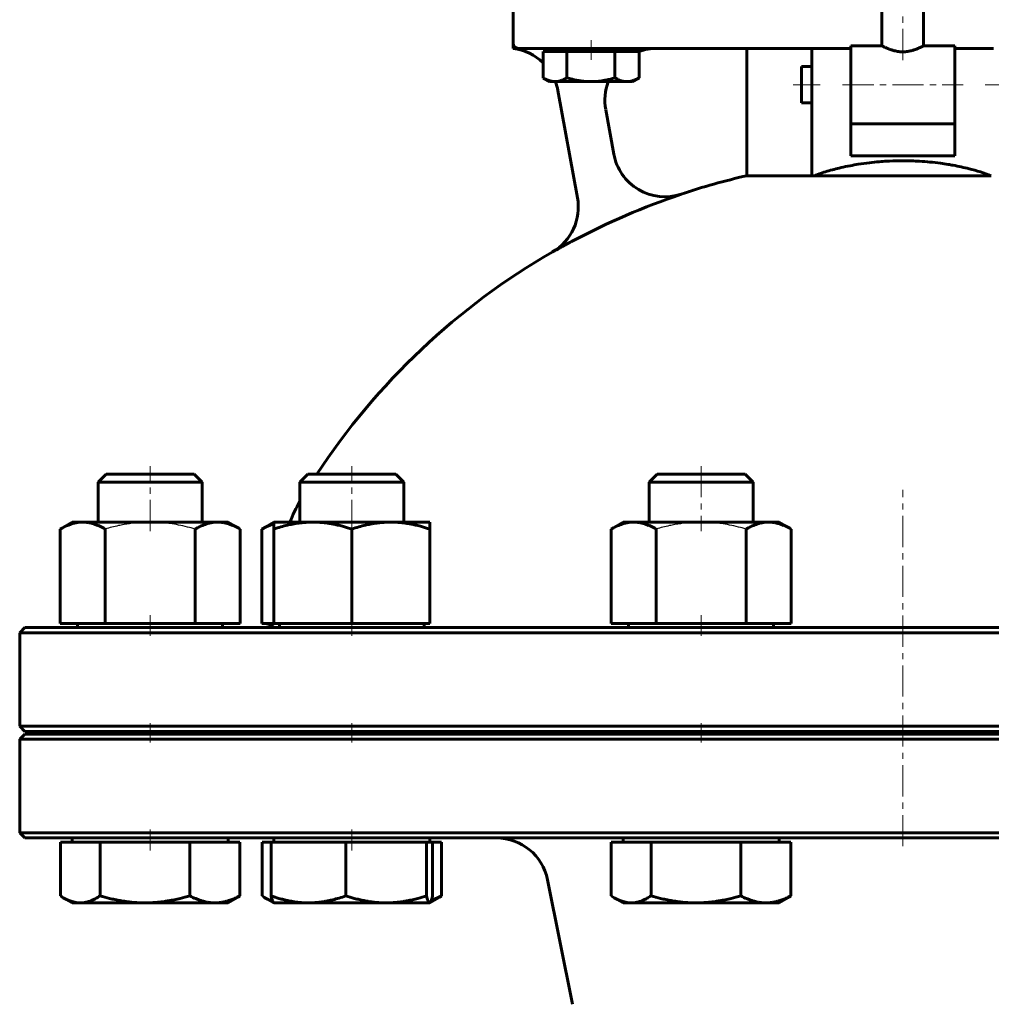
# Model space of a CAD drawing. Header units: millimetres. Extents: x -227 to 227, y -585 to 587.
# Tile 3 of 5: x -213 to 21, y -113 to 124. Entities that reach past the tile are written whole.
import ezdxf

# ---------------------------------------------------------------- set-up
doc = ezdxf.new("R2010")
doc.units = ezdxf.units.MM
for name, pattern in [('K5LT-1', [0]), ('K5LT_AXLED', [12, 7.5, -1.5, 1.5, -1.5]), ('K5LT_BASIC', [0])]:
    doc.linetypes.add(name, pattern=pattern)
doc.layers.add('Системный слой (1)', color=7, linetype='Continuous', true_color=0x6c6c6c)

# ---------------------------------------------------------------- blocks, each defined once
blk = doc.blocks.new('U0')
at = {"layer": 'Системный слой (1)', "color": 143, "linetype": 'K5LT_BASIC', "lineweight": 60, "true_color": 0x33acca}
for p, q in [((0, -22.125), (-211.25, -22.125)), ((211.25, -22.125), (0, -22.125))]:
    blk.add_line(p, q, dxfattribs=at)
blk = doc.blocks.new('U4')
at = {"layer": 'Системный слой (1)', "color": 143, "linetype": 'K5LT_BASIC', "lineweight": 60, "true_color": 0x33acca}
for p, q in [((0, -47.75), (-211.25, -47.75)), ((211.25, -47.75), (0, -47.75))]:
    blk.add_line(p, q, dxfattribs=at)
blk = doc.blocks.new('U14')
at = {"layer": 'Системный слой (1)', "color": 143, "linetype": 'K5LT_BASIC', "lineweight": 60, "true_color": 0x33acca}
for p, q in [((-24.375, 108.5), (-24.375, 112.875)), ((-24.375, 104.125), (-24.375, 108.5))]:
    blk.add_line(p, q, dxfattribs=at)
blk = doc.blocks.new('U17')
at = {"layer": 'Системный слой (1)', "color": 143, "linetype": 'K5LT_BASIC', "lineweight": 60, "true_color": 0x33acca}
for start, end in [(102.8395, 108.4097), (71.5903, 77.1605), (119.982, 146.6923), (33.3077, 60.018)]:
    blk.add_arc((0, -77.92), 168.75, start, end, dxfattribs=at)
blk = doc.blocks.new('U18')
at = {"layer": 'Системный слой (1)', "color": 143, "linetype": 'K5LT_BASIC', "lineweight": 60, "true_color": 0x33acca}
for p, q in [((-211.25, -72.75), (0, -72.75)), ((0, -72.75), (211.25, -72.75))]:
    blk.add_line(p, q, dxfattribs=at)
blk = doc.blocks.new('U19')
at = {"layer": 'Системный слой (1)', "color": 143, "linetype": 'K5LT_BASIC', "lineweight": 60, "true_color": 0x33acca}
for p, q in [((-5, 117.88), (-12.5, 117.88)), ((12.5, 117.88), (5, 117.88))]:
    blk.add_line(p, q, dxfattribs=at)
blk = doc.blocks.new('U21')
at = {"layer": 'Системный слой (1)', "color": 143, "linetype": 'K5LT_BASIC', "lineweight": 60, "true_color": 0x33acca}
for start, end in [(45.6545, 82.9505), (10.3559, 20.636)]:
    blk.add_arc((-95.28, 104.84), 12.5, start, end, dxfattribs=at)
blk = doc.blocks.new('U23')
at = {"layer": 'Системный слой (1)', "color": 143, "linetype": 'K5LT_BASIC', "lineweight": 60, "true_color": 0x33acca}
for p, q in [((-211.25, -47.125), (0, -47.125)), ((0, -47.125), (211.25, -47.125))]:
    blk.add_line(p, q, dxfattribs=at)
blk = doc.blocks.new('U24')
at = {"layer": 'Системный слой (1)', "color": 143, "linetype": 'K5LT_BASIC', "lineweight": 60, "true_color": 0x33acca}
for start, end in [(90, 109.9501), (158.9004, 190.3559)]:
    blk.add_arc((-59.19, 104.75), 12.5, start, end, dxfattribs=at)
blk = doc.blocks.new('U29')
at = {"layer": 'Системный слой (1)', "color": 143, "linetype": 'K5LT_BASIC', "lineweight": 60, "true_color": 0x33acca}
for p, q in [((-86.55, 110.14), (-86.51, 110.12)), ((-86.51, 110.12), (-85.81, 109.76)), ((-85.81, 109.76), (-84.87, 109.41)), ((-84.87, 109.41), (-83.97, 109.26)), ((-83.97, 109.26), (-83.69, 109.25))]:
    blk.add_line(p, q, dxfattribs=at)
blk = doc.blocks.new('U38')
at = {"layer": 'Системный слой (1)', "color": 143, "linetype": 'K5LT_BASIC', "lineweight": 60, "true_color": 0x33acca}
for p, q in [((-113.45, -87.76), (-112.66, -87.47)), ((-112.66, -87.47), (-111.83, -87.12)), ((-111.83, -87.12), (-110.98, -86.7))]:
    blk.add_line(p, q, dxfattribs=at)
blk = doc.blocks.new('U40')
at = {"layer": 'Системный слой (1)', "color": 143, "linetype": 'K5LT_BASIC', "lineweight": 60, "true_color": 0x33acca}
for p, q in [((-113.48, -87.85), (-113.27, -87.16)), ((-113.27, -87.16), (-113.15, -86.7)), ((-113.87, -88.38), (-113.85, -88.37)), ((-113.85, -88.37), (-113.82, -88.36)), ((-113.82, -88.36), (-113.79, -88.35)), ((-113.79, -88.35), (-113.69, -88.26)), ((-113.69, -88.26), (-113.48, -87.85))]:
    blk.add_line(p, q, dxfattribs=at)
blk = doc.blocks.new('U43')
at = {"layer": 'Системный слой (1)', "color": 143, "linetype": 'K5LT_BASIC', "lineweight": 60, "true_color": 0x33acca}
for p, q in [((-154.19, -86.7), (-153.95, -86.85)), ((-153.95, -86.85), (-153.71, -87)), ((-153.71, -87), (-153.48, -87.14)), ((-153.48, -87.14), (-152.84, -87.48)), ((-152.84, -87.48), (-152.23, -87.76)), ((-152.23, -87.76), (-151.62, -87.99))]:
    blk.add_line(p, q, dxfattribs=at)
blk = doc.blocks.new('U44')
at = {"layer": 'Системный слой (1)', "color": 143, "linetype": 'K5LT_BASIC', "lineweight": 60, "true_color": 0x33acca}
for p, q in [((-202.71, -86.7), (-202.47, -86.85)), ((-202.47, -86.85), (-202.24, -87)), ((-202.24, -87), (-202.01, -87.14)), ((-202.01, -87.14), (-201.26, -87.54)), ((-201.26, -87.54), (-199.89, -88.08)), ((-199.89, -88.08), (-198.57, -88.34)), ((-198.57, -88.34), (-197.94, -88.38))]:
    blk.add_line(p, q, dxfattribs=at)
blk = doc.blocks.new('U47')
at = {"layer": 'Системный слой (1)', "color": 143, "linetype": 'K5LT_BASIC', "lineweight": 60, "true_color": 0x33acca}
for p, q in [((-70.13, -86.7), (-69.89, -86.85)), ((-69.89, -86.85), (-69.66, -87)), ((-69.66, -87), (-69.42, -87.14)), ((-69.42, -87.14), (-68.67, -87.54)), ((-68.67, -87.54), (-67.31, -88.08)), ((-67.31, -88.08), (-65.98, -88.34)), ((-65.98, -88.34), (-65.35, -88.38))]:
    blk.add_line(p, q, dxfattribs=at)
blk = doc.blocks.new('U49')
at = {"layer": 'Системный слой (1)', "color": 143, "linetype": 'K5LT_BASIC', "lineweight": 60, "true_color": 0x33acca}
for p, q in [((-152.26, 2.55), (-153.22, 2.11)), ((-151.33, 2.87), (-152.26, 2.55)), ((-153.22, 2.11), (-154.23, 1.58))]:
    blk.add_line(p, q, dxfattribs=at)

msp = doc.modelspace()

# ---------------------------------------------------------------- linework, layer by layer
at = {"layer": 'Системный слой (1)', "color": 30, "linetype": 'K5LT_AXLED', "lineweight": 18, "true_color": 0xff8000}
for p, q in [((0, 114.43), (0, 510.27)), ((-75, 114.5), (-75, 119.25)), ((-26.38, 108.5), (-19.87, 108.5)), ((-14.5, 108.5), (14.5, 108.5)), ((19.87, 108.5), (26.38, 108.5)), ((-181.11, 1.07), (-181.11, 16.75)), ((-132.58, 1.07), (-132.58, 16.75)), ((-48.53, 16.75), (-48.53, 1.07)), ((0, -74.75), (0, 11)), ((-181.11, -24.13), (-181.11, -19.13)), ((-132.58, -24.13), (-132.58, -19.13)), ((-48.53, -19.13), (-48.53, -24.13)), ((-181.11, -49.75), (-181.11, -45.12)), ((-132.58, -49.75), (-132.58, -45.12)), ((-48.53, -45.12), (-48.53, -49.75)), ((-181.11, -75.75), (-181.11, -70.75)), ((-132.58, -75.75), (-132.58, -70.75))]:
    msp.add_line(p, q, dxfattribs=at)
at = {"layer": 'Системный слой (1)', "color": 143, "linetype": 'K5LT_BASIC', "lineweight": 60, "true_color": 0x33acca}
for p, q in [((-5, 117.87), (-5, 148.5)), ((5, 117.87), (5, 148.5)), ((-93.75, 129.75), (-93.75, 118.5)), ((-93.75, 118.5), (-93.75, 117.25)), ((-92.5, 117.25), (-81.25, 117.25)), ((-86.55, 116.5), (-83.69, 116.5)), ((-86.55, 116.5), (-86.55, 110.14)), ((-85, 116.5), (-85, 117.25)), ((-83.69, 116.5), (-80.83, 116.5)), ((-81.25, 117.25), (-44.94, 117.25)), ((-80.83, 116.5), (-75.06, 116.5)), ((-80.83, 116.5), (-80.83, 110.14)), ((-75.06, 116.5), (-69.29, 116.5)), ((-69.29, 116.5), (-66.37, 116.5)), ((-69.29, 116.5), (-69.29, 110.14)), ((-66.37, 116.5), (-63.45, 116.5)), ((-65, 116.5), (-65, 117.25)), ((-63.45, 116.5), (-63.45, 110.14)), ((-44.94, 117.25), (-31.25, 117.25)), ((-37.5, 86.61), (-37.5, 117.25)), ((-31.25, 117.25), (-21.88, 117.25)), ((-21.88, 100.8), (-21.88, 117.25)), ((-21.88, 117.25), (-12.5, 117.25)), ((-12.5, 117.87), (-12.5, 99.2)), ((12.5, 99.2), (12.5, 117.87)), ((12.5, 117.25), (21.87, 117.25)), ((-24.38, 112.88), (-21.88, 112.88)), ((-85, 109.25), (-86.51, 110.12)), ((-83.69, 109.25), (-85, 109.25)), ((-75.06, 109.25), (-83.69, 109.25)), ((-66.37, 109.25), (-75.06, 109.25)), ((-65, 109.25), (-66.37, 109.25)), ((-65, 109.25), (-63.49, 110.12)), ((-63.45, 110.14), (-63.49, 110.12)), ((-82.99, 107.09), (-78.27, 81.3)), ((-69.53, 91.76), (-71.49, 102.5)), ((-24.38, 104.12), (-21.88, 104.12)), ((-21.88, 86.56), (-21.88, 100.8)), ((-12.5, 91.42), (-12.5, 99.2)), ((12.5, 99.12), (-12.5, 99.12)), ((12.5, 99.2), (12.5, 91.42)), ((12.5, 91.42), (-12.5, 91.42)), ((-21.88, 86.61), (-37.5, 86.61)), ((21.31, 86.61), (-21.31, 86.61)), ((-84.33, 68.25), (-84.32, 68.22)), ((-191.69, 14.75), (-193.61, 12.83)), ((-170.53, 14.75), (-191.69, 14.75)), ((-170.53, 14.75), (-168.61, 12.83)), ((-143.17, 14.75), (-145.08, 12.83)), ((-122, 14.75), (-143.17, 14.75)), ((-122, 14.75), (-120.08, 12.83)), ((-59.11, 14.75), (-61.03, 12.83)), ((-37.95, 14.75), (-59.11, 14.75)), ((-37.95, 14.75), (-36.03, 12.83)), ((-193.61, 3.25), (-193.61, 12.83)), ((-193.61, 12.83), (-175.59, 12.83)), ((-175.59, 12.83), (-168.61, 12.83)), ((-168.61, 3.25), (-168.61, 12.83)), ((-145.08, 12.83), (-122.2, 12.83)), ((-145.08, 3.25), (-145.08, 12.83)), ((-122.2, 12.83), (-120.08, 12.83)), ((-120.08, 3.25), (-120.08, 12.83)), ((-61.03, 12.83), (-36.06, 12.83)), ((-61.03, 3.25), (-61.03, 12.83)), ((-36.06, 12.83), (-36.03, 12.83)), ((-36.03, 3.25), (-36.03, 12.83)), ((-199.86, 3.25), (-202.76, 1.58)), ((-199.86, 3.25), (-197.35, 3.25)), ((-197.35, 3.25), (-181.11, 3.25)), ((-181.11, 3.25), (-164.87, 3.25)), ((-164.87, 3.25), (-162.36, 3.25)), ((-162.36, 3.25), (-159.46, 1.58)), ((-151.33, 3.25), (-154.23, 1.58)), ((-151.33, 3.25), (-141.96, 3.25)), ((-151.33, 1.58), (-151.33, 3.25)), ((-141.96, 3.25), (-123.21, 3.25)), ((-123.21, 3.25), (-113.83, 3.25)), ((-113.83, 3.25), (-113.83, 1.58)), ((-67.28, 3.25), (-70.18, 1.58)), ((-67.28, 3.25), (-64.77, 3.25)), ((-64.77, 3.25), (-48.53, 3.25)), ((-48.53, 3.25), (-32.29, 3.25)), ((-32.29, 3.25), (-29.78, 3.25)), ((-29.78, 3.25), (-26.88, 1.58)), ((-202.76, -21.12), (-202.76, 1.58)), ((-191.94, -21.12), (-191.94, 1.58)), ((-170.29, -21.12), (-170.29, 1.58)), ((-159.46, -21.12), (-159.46, 1.58)), ((-154.23, -21.12), (-154.23, 1.58)), ((-151.33, -21.12), (-151.33, 1.58)), ((-132.58, -21.12), (-132.58, 1.58)), ((-113.83, -21.12), (-113.83, 1.58)), ((-70.18, -21.12), (-70.18, 1.58)), ((-59.35, -21.12), (-59.35, 1.58)), ((-37.7, -21.12), (-37.7, 1.58)), ((-26.88, -21.12), (-26.88, 1.58)), ((-202.76, -21.12), (-191.94, -21.12)), ((-198.55, -22.12), (-198.55, -21.12)), ((-191.94, -21.12), (-170.29, -21.12)), ((-170.29, -21.12), (-159.46, -21.12)), ((-163.67, -22.12), (-163.67, -21.12)), ((-154.23, -21.12), (-151.33, -21.12)), ((-151.33, -21.12), (-132.58, -21.12)), ((-150.02, -22.12), (-150.02, -21.12)), ((-132.58, -21.12), (-113.83, -21.12)), ((-115.15, -22.12), (-115.15, -21.12)), ((-70.18, -21.12), (-59.35, -21.12)), ((-65.97, -22.12), (-65.97, -21.12)), ((-59.35, -21.12), (-37.7, -21.12)), ((-37.7, -21.12), (-26.88, -21.12)), ((-31.09, -22.12), (-31.09, -21.12)), ((-211.25, -22.12), (-212.5, -23.38)), ((-212.5, -45.88), (-212.5, -23.38)), ((-212.5, -23.38), (0, -23.38)), ((0, -23.38), (212.5, -23.38)), ((-211.25, -47.12), (-212.5, -45.88)), ((0, -45.88), (-212.5, -45.88)), ((-193.61, -47.75), (-193.61, -47.12)), ((-168.61, -47.75), (-168.61, -47.12)), ((-150, -47.75), (-150, -47.12)), ((-145.08, -47.75), (-145.08, -47.12)), ((-120.08, -47.75), (-120.08, -47.12)), ((-61.03, -47.75), (-61.03, -47.12)), ((-36.03, -47.75), (-36.03, -47.12)), ((212.5, -45.88), (0, -45.88)), ((-211.25, -47.75), (-212.5, -49)), ((-212.5, -49), (0, -49)), ((-212.5, -71.5), (-212.5, -49)), ((0, -49), (212.5, -49)), ((0, -71.5), (-212.5, -71.5)), ((-211.25, -72.75), (-212.5, -71.5)), ((-199.86, -73.75), (-199.86, -72.75)), ((-162.36, -73.75), (-162.36, -72.75)), ((-151.33, -73.75), (-151.33, -72.75)), ((-113.83, -73.75), (-113.83, -72.75)), ((-67.28, -73.75), (-67.28, -72.75)), ((-29.78, -73.75), (-29.78, -72.75)), ((212.5, -71.5), (0, -71.5)), ((-202.71, -73.75), (-197.94, -73.75)), ((-202.71, -73.75), (-202.71, -86.7)), ((-197.94, -73.75), (-193.16, -73.75)), ((-193.16, -73.75), (-193.16, -86.7)), ((-193.16, -73.75), (-182.36, -73.75)), ((-182.36, -73.75), (-171.56, -73.75)), ((-171.56, -73.75), (-165.53, -73.75)), ((-171.56, -73.75), (-171.56, -86.7)), ((-165.53, -73.75), (-159.51, -73.75)), ((-159.51, -73.75), (-159.51, -86.7)), ((-154.19, -73.75), (-154.19, -86.7)), ((-154.19, -73.75), (-152.01, -73.75)), ((-152.01, -73.75), (-143.02, -73.75)), ((-152.01, -73.75), (-152.01, -86.7)), ((-143.02, -73.75), (-134.02, -73.75)), ((-134.02, -73.75), (-124.31, -73.75)), ((-134.02, -73.75), (-134.02, -86.7)), ((-124.31, -73.75), (-114.59, -73.75)), ((-114.59, -73.75), (-113.87, -73.75)), ((-114.59, -73.75), (-114.59, -86.7)), ((-113.87, -73.75), (-113.15, -73.75)), ((-113.15, -73.75), (-113.15, -86.7)), ((-113.15, -73.75), (-110.98, -73.75)), ((-110.98, -73.75), (-110.98, -86.7)), ((-70.13, -73.75), (-65.35, -73.75)), ((-70.13, -73.75), (-70.13, -86.7)), ((-65.35, -73.75), (-60.58, -73.75)), ((-60.58, -73.75), (-49.77, -73.75)), ((-60.58, -73.75), (-60.58, -86.7)), ((-49.77, -73.75), (-38.97, -73.75)), ((-38.97, -73.75), (-38.97, -86.7)), ((-38.97, -73.75), (-32.95, -73.75)), ((-32.95, -73.75), (-26.93, -73.75)), ((-26.93, -73.75), (-26.93, -86.7)), ((-79.49, -112.79), (-85.49, -82.8)), ((-199.86, -88.38), (-202.01, -87.14)), ((-162.36, -88.38), (-160.22, -87.14)), ((-151.37, -88.35), (-153.48, -87.14)), ((-113.79, -88.35), (-111.69, -87.14)), ((-67.28, -88.38), (-69.42, -87.14)), ((-29.78, -88.38), (-27.63, -87.14)), ((-197.94, -88.38), (-199.86, -88.38)), ((-182.36, -88.38), (-197.94, -88.38)), ((-165.53, -88.38), (-182.36, -88.38)), ((-162.36, -88.38), (-165.53, -88.38)), ((-151.33, -88.38), (-151.37, -88.35)), ((-143.02, -88.38), (-151.33, -88.38)), ((-124.31, -88.38), (-143.02, -88.38)), ((-113.87, -88.38), (-124.31, -88.38)), ((-113.83, -88.38), (-113.87, -88.38)), ((-113.83, -88.38), (-113.79, -88.35)), ((-65.35, -88.38), (-67.28, -88.38)), ((-49.77, -88.38), (-65.35, -88.38)), ((-32.95, -88.38), (-49.77, -88.38)), ((-29.78, -88.38), (-32.95, -88.38))]:
    msp.add_line(p, q, dxfattribs=at)
for centre, radius, start, end in [((-92.5, 118.5), 1.25, 180, 270), ((-57.24, 94.06), 12.5, 190.3559, 288.4097), ((-90.58, 79.08), 12.5, 299.982, 10.3559), ((0, -77.92), 168.69, 108.4125, 118.1283), ((-112.5, -10.31), 37.5, 150.3273, 158.7974), ((-153.75, -18.37), 3.75, 270, 312.8334), ((-97.75, -85.25), 12.5, 11.3099, 90)]:
    msp.add_arc(centre, radius, start, end, dxfattribs=at)
msp.add_ellipse((0, 36.46), major_axis=(-107.55, 0), ratio=0.475741, start_param=-1.371351, end_param=-1.36597, dxfattribs=at)
for points, knots in [([(5, 117.87), (5, 117.87), (4.99, 117.87), (4.95, 117.85), (4.86, 117.8), (4.74, 117.74), (4.58, 117.66), (4.42, 117.58), (4.25, 117.5), (4.06, 117.41), (3.86, 117.32), (3.64, 117.23), (3.39, 117.12), (3.1, 117.01), (2.73, 116.88), (2.36, 116.77), (1.96, 116.67), (1.61, 116.59), (1.24, 116.52), (0.88, 116.47), (0.52, 116.45), (0.18, 116.43), (-0.06, 116.43), (-0.36, 116.44), (-0.66, 116.45), (-1.07, 116.5), (-1.53, 116.57), (-1.99, 116.67), (-2.41, 116.79), (-2.83, 116.92), (-3.18, 117.04), (-3.48, 117.16), (-3.65, 117.23), (-3.83, 117.31), (-4.03, 117.4), (-4.28, 117.51), (-4.53, 117.63), (-4.74, 117.74), (-4.89, 117.81), (-4.98, 117.86), (-5, 117.87), (-5, 117.87)], [0, 0, 0, 0, 1.038224, 2.07957, 3.115323, 4.475389, 5.470165, 6.451222, 7.439991, 8.119762, 9.154834, 10.177873, 10.849533, 12.144515, 13.391471, 14.548932, 15.578116, 16.834917, 17.498595, 18.658291, 19.780816, 20.327282, 21.389629, 21.741891, 22.829179, 23.779216, 25.006545, 26.551131, 27.708268, 28.681545, 30.47993, 31.279109, 32.079142, 32.602758, 33.460858, 34.775858, 36.196156, 37.619926, 39.085072, 40.425242, 42, 42, 42, 42]), ([(-83.69, 109.25), (-83.56, 109.25), (-83.31, 109.26), (-82.93, 109.31), (-82.57, 109.39), (-82.22, 109.5), (-81.82, 109.64), (-81.36, 109.85), (-81.01, 110.04), (-80.83, 110.14)], [0, 0, 0, 0, 1.481003, 2.862672, 4.151284, 5.363168, 6.536697, 8.256811, 10, 10, 10, 10]), ([(-80.83, 110.14), (-80.41, 110.02), (-79.69, 109.83), (-78.66, 109.6), (-77.73, 109.44), (-76.76, 109.32), (-75.88, 109.26), (-75.31, 109.25), (-75.06, 109.25)], [0, 0, 0, 0, 1.805686, 3.102281, 4.725903, 6.181283, 7.80342, 9, 9, 9, 9]), ([(-75.06, 109.25), (-74.8, 109.25), (-74.28, 109.26), (-73.52, 109.31), (-72.79, 109.39), (-72.08, 109.5), (-71.28, 109.64), (-70.36, 109.85), (-69.65, 110.04), (-69.29, 110.14)], [0, 0, 0, 0, 1.481003, 2.862672, 4.151284, 5.363168, 6.536697, 8.256811, 10, 10, 10, 10]), ([(-69.29, 110.14), (-69.07, 110.02), (-68.71, 109.83), (-68.19, 109.6), (-67.72, 109.44), (-67.23, 109.32), (-66.79, 109.26), (-66.49, 109.25), (-66.37, 109.25)], [0, 0, 0, 0, 1.805686, 3.102281, 4.725903, 6.181283, 7.80342, 9, 9, 9, 9]), ([(-66.37, 109.25), (-66.24, 109.25), (-65.98, 109.26), (-65.59, 109.31), (-65.22, 109.39), (-64.87, 109.5), (-64.46, 109.64), (-63.99, 109.85), (-63.64, 110.04), (-63.45, 110.14)], [0, 0, 0, 0, 1.481003, 2.862672, 4.151284, 5.363168, 6.536697, 8.256811, 10, 10, 10, 10]), ([(21.31, 86.61), (20.45, 86.93), (18.71, 87.53), (16.27, 88.22), (14.06, 88.74), (12.38, 89.08), (10.7, 89.37), (8.86, 89.64), (6.56, 89.91), (4.24, 90.09), (1.76, 90.2), (-0.89, 90.22), (-3.5, 90.13), (-5.86, 89.97), (-8.14, 89.74), (-10.49, 89.41), (-12.77, 89.01), (-15.29, 88.47), (-18.2, 87.7), (-20.29, 86.99), (-21.31, 86.61)], [0, 0, 0, 0, 1.440461, 2.869758, 3.812285, 4.796242, 5.358337, 6.2628, 7.453327, 8.632695, 9.505546, 10.920573, 12.308582, 13.134417, 14.237113, 15.527921, 16.500983, 17.578694, 19.283352, 21, 21, 21, 21]), ([(-79.53, 70.85), (-79.67, 70.78), (-79.86, 70.67), (-80.11, 70.54), (-80.26, 70.46), (-80.47, 70.35), (-80.69, 70.23), (-80.91, 70.11), (-81.09, 70.02), (-81.27, 69.92), (-81.44, 69.82), (-81.63, 69.72), (-81.81, 69.62), (-81.99, 69.53), (-82.17, 69.43), (-82.35, 69.33), (-82.68, 69.14), (-83.04, 68.94), (-83.43, 68.73), (-83.64, 68.61), (-83.87, 68.48), (-84.09, 68.35), (-84.26, 68.26), (-84.32, 68.22)], [0, 0, 0, 0, 2.005146, 2.701135, 3.407078, 4.145274, 5.699462, 6.503564, 7.33288, 8.175849, 9.039116, 9.908229, 10.786584, 11.671216, 12.555943, 13.431993, 14.277698, 17.466586, 18.91496, 20.276783, 20.925402, 22.795211, 24, 24, 24, 24]), ([(-197.35, 3.25), (-197.62, 3.25), (-198.13, 3.22), (-198.91, 3.11), (-199.64, 2.94), (-200.42, 2.69), (-201.24, 2.37), (-202.04, 1.98), (-202.56, 1.69), (-202.76, 1.58)], [0, 0, 0, 0, 1.531877, 2.96538, 4.517334, 5.759188, 7.359789, 9.000657, 10, 10, 10, 10]), ([(-191.94, 1.58), (-192.37, 1.83), (-193.04, 2.17), (-193.81, 2.51), (-194.29, 2.69), (-194.69, 2.83), (-195.1, 2.95), (-195.66, 3.08), (-196.31, 3.2), (-196.91, 3.24), (-197.25, 3.25), (-197.35, 3.25)], [0, 0, 0, 0, 2.602595, 4.124625, 5.0353, 5.797479, 6.818312, 7.848264, 9.612839, 11.34935, 12, 12, 12, 12]), ([(-164.87, 3.25), (-165.14, 3.25), (-165.65, 3.22), (-166.43, 3.11), (-167.17, 2.94), (-167.95, 2.69), (-168.76, 2.37), (-169.57, 1.98), (-170.09, 1.69), (-170.29, 1.58)], [0, 0, 0, 0, 1.531877, 2.96538, 4.517334, 5.759188, 7.359789, 9.000657, 10, 10, 10, 10]), ([(-159.46, 1.58), (-159.9, 1.83), (-160.56, 2.17), (-161.33, 2.51), (-161.81, 2.69), (-162.21, 2.83), (-162.63, 2.95), (-163.18, 3.08), (-163.84, 3.2), (-164.43, 3.24), (-164.78, 3.25), (-164.87, 3.25)], [0, 0, 0, 0, 2.602595, 4.124625, 5.0353, 5.797479, 6.818312, 7.848264, 9.612839, 11.34935, 12, 12, 12, 12]), ([(-141.96, 3.25), (-142.42, 3.25), (-143.31, 3.22), (-144.66, 3.11), (-145.84, 2.95), (-146.99, 2.75), (-148.18, 2.49), (-149.65, 2.11), (-150.76, 1.77), (-151.33, 1.58)], [0, 0, 0, 0, 1.531877, 2.96538, 4.517334, 5.445931, 6.713121, 8.339783, 10, 10, 10, 10]), ([(-132.58, 1.58), (-133.26, 1.8), (-134.31, 2.12), (-135.53, 2.44), (-136.44, 2.65), (-137.23, 2.81), (-138.07, 2.95), (-139.03, 3.08), (-140.16, 3.2), (-141.2, 3.24), (-141.79, 3.25), (-141.96, 3.25)], [0, 0, 0, 0, 2.331134, 3.764268, 4.560859, 5.797479, 6.818312, 7.848264, 9.612839, 11.34935, 12, 12, 12, 12]), ([(-123.21, 3.25), (-123.67, 3.25), (-124.56, 3.22), (-125.91, 3.11), (-127.09, 2.95), (-128.24, 2.75), (-129.43, 2.49), (-130.9, 2.11), (-132.01, 1.77), (-132.58, 1.58)], [0, 0, 0, 0, 1.531877, 2.96538, 4.517334, 5.445931, 6.713121, 8.339783, 10, 10, 10, 10]), ([(-113.83, 1.58), (-114.51, 1.8), (-115.56, 2.12), (-116.78, 2.44), (-117.69, 2.65), (-118.48, 2.81), (-119.32, 2.95), (-120.28, 3.08), (-121.41, 3.2), (-122.45, 3.24), (-123.04, 3.25), (-123.21, 3.25)], [0, 0, 0, 0, 2.331134, 3.764268, 4.560859, 5.797479, 6.818312, 7.848264, 9.612839, 11.34935, 12, 12, 12, 12]), ([(-64.77, 3.25), (-65.03, 3.25), (-65.55, 3.22), (-66.33, 3.11), (-67.06, 2.94), (-67.84, 2.69), (-68.66, 2.37), (-69.46, 1.98), (-69.98, 1.69), (-70.18, 1.58)], [0, 0, 0, 0, 1.531877, 2.96538, 4.517334, 5.759188, 7.359789, 9.000657, 10, 10, 10, 10]), ([(-59.35, 1.58), (-59.79, 1.83), (-60.45, 2.17), (-61.23, 2.51), (-61.71, 2.69), (-62.11, 2.83), (-62.52, 2.95), (-63.08, 3.08), (-63.73, 3.2), (-64.33, 3.24), (-64.67, 3.25), (-64.77, 3.25)], [0, 0, 0, 0, 2.602595, 4.124625, 5.0353, 5.797479, 6.818312, 7.848264, 9.612839, 11.34935, 12, 12, 12, 12]), ([(-32.29, 3.25), (-32.56, 3.25), (-33.07, 3.22), (-33.85, 3.11), (-34.59, 2.94), (-35.36, 2.69), (-36.18, 2.37), (-36.98, 1.98), (-37.5, 1.69), (-37.7, 1.58)], [0, 0, 0, 0, 1.531877, 2.96538, 4.517334, 5.759188, 7.359789, 9.000657, 10, 10, 10, 10]), ([(-26.88, 1.58), (-27.31, 1.83), (-27.98, 2.17), (-28.75, 2.51), (-29.23, 2.69), (-29.63, 2.83), (-30.05, 2.95), (-30.6, 3.08), (-31.25, 3.2), (-31.85, 3.24), (-32.2, 3.25), (-32.29, 3.25)], [0, 0, 0, 0, 2.602595, 4.124625, 5.0353, 5.797479, 6.818312, 7.848264, 9.612839, 11.34935, 12, 12, 12, 12]), ([(-197.94, -88.38), (-197.7, -88.38), (-197.25, -88.35), (-196.56, -88.24), (-195.91, -88.07), (-195.22, -87.82), (-194.5, -87.49), (-193.79, -87.1), (-193.33, -86.82), (-193.16, -86.7)], [0, 0, 0, 0, 1.531877, 2.96538, 4.517334, 5.759188, 7.359789, 9.000657, 10, 10, 10, 10]), ([(-193.16, -86.7), (-192.38, -86.93), (-191.17, -87.25), (-189.76, -87.56), (-188.71, -87.77), (-187.8, -87.93), (-186.84, -88.07), (-185.73, -88.21), (-184.42, -88.32), (-183.23, -88.37), (-182.54, -88.38), (-182.36, -88.38)], [0, 0, 0, 0, 2.331134, 3.764268, 4.560859, 5.797479, 6.818312, 7.848264, 9.612839, 11.34935, 12, 12, 12, 12]), ([(-182.36, -88.38), (-181.83, -88.38), (-180.8, -88.35), (-179.25, -88.24), (-177.89, -88.08), (-176.56, -87.87), (-175.31, -87.64), (-173.62, -87.27), (-172.35, -86.93), (-171.56, -86.7)], [0, 0, 0, 0, 1.531877, 2.96538, 4.517334, 5.445931, 6.713121, 8.011726, 10, 10, 10, 10]), ([(-171.56, -86.7), (-171.07, -86.95), (-170.33, -87.3), (-169.47, -87.63), (-168.94, -87.82), (-168.49, -87.95), (-168.03, -88.07), (-167.41, -88.21), (-166.69, -88.32), (-166.02, -88.37), (-165.64, -88.38), (-165.53, -88.38)], [0, 0, 0, 0, 2.602595, 4.124625, 5.0353, 5.797479, 6.818312, 7.848264, 9.612839, 11.34935, 12, 12, 12, 12]), ([(-165.53, -88.38), (-165.24, -88.38), (-164.67, -88.35), (-163.8, -88.24), (-162.98, -88.07), (-162.11, -87.82), (-161.2, -87.49), (-160.31, -87.1), (-159.73, -86.82), (-159.51, -86.7)], [0, 0, 0, 0, 1.531877, 2.96538, 4.517334, 5.759188, 7.359789, 9.000657, 10, 10, 10, 10]), ([(-151.37, -88.35), (-151.41, -88.33), (-151.48, -88.27), (-151.58, -88.09), (-151.7, -87.83), (-151.83, -87.43), (-151.93, -87.04), (-152, -86.76), (-152.01, -86.7)], [0, 0, 0, 0, 1.509845, 3.02053, 4.79223, 6.461562, 8.506564, 9, 9, 9, 9]), ([(-152.01, -86.7), (-151.36, -86.93), (-150.35, -87.25), (-149.18, -87.56), (-148.31, -87.77), (-147.55, -87.93), (-146.75, -88.07), (-145.82, -88.21), (-144.74, -88.32), (-143.75, -88.37), (-143.17, -88.38), (-143.02, -88.38)], [0, 0, 0, 0, 2.331134, 3.764268, 4.560859, 5.797479, 6.818312, 7.848264, 9.612839, 11.34935, 12, 12, 12, 12]), ([(-143.02, -88.38), (-142.57, -88.38), (-141.72, -88.35), (-140.43, -88.24), (-139.29, -88.08), (-138.19, -87.87), (-137.05, -87.62), (-135.64, -87.24), (-134.57, -86.89), (-134.02, -86.7)], [0, 0, 0, 0, 1.531877, 2.96538, 4.517334, 5.445931, 6.713121, 8.339783, 10, 10, 10, 10]), ([(-134.02, -86.7), (-133.32, -86.93), (-132.23, -87.25), (-130.96, -87.56), (-130.02, -87.77), (-129.2, -87.93), (-128.34, -88.07), (-127.34, -88.21), (-126.17, -88.32), (-125.1, -88.37), (-124.48, -88.38), (-124.31, -88.38)], [0, 0, 0, 0, 2.331134, 3.764268, 4.560859, 5.797479, 6.818312, 7.848264, 9.612839, 11.34935, 12, 12, 12, 12]), ([(-124.31, -88.38), (-123.83, -88.38), (-122.91, -88.35), (-121.51, -88.24), (-120.29, -88.08), (-119.1, -87.87), (-117.97, -87.64), (-116.45, -87.27), (-115.31, -86.93), (-114.59, -86.7)], [0, 0, 0, 0, 1.531877, 2.96538, 4.517334, 5.445931, 6.713121, 8.011726, 10, 10, 10, 10]), ([(-114.59, -86.7), (-114.54, -86.95), (-114.45, -87.3), (-114.34, -87.63), (-114.28, -87.82), (-114.23, -87.95), (-114.17, -88.07), (-114.1, -88.21), (-114.01, -88.32), (-113.93, -88.37), (-113.89, -88.38), (-113.87, -88.38)], [0, 0, 0, 0, 2.602595, 4.124625, 5.0353, 5.797479, 6.818312, 7.848264, 9.612839, 11.34935, 12, 12, 12, 12]), ([(-65.35, -88.38), (-65.12, -88.38), (-64.67, -88.35), (-63.98, -88.24), (-63.33, -88.07), (-62.64, -87.82), (-61.92, -87.49), (-61.21, -87.1), (-60.75, -86.82), (-60.58, -86.7)], [0, 0, 0, 0, 1.531877, 2.96538, 4.517334, 5.759188, 7.359789, 9.000657, 10, 10, 10, 10]), ([(-60.58, -86.7), (-59.8, -86.93), (-58.58, -87.25), (-57.18, -87.56), (-56.13, -87.77), (-55.22, -87.93), (-54.25, -88.07), (-53.15, -88.21), (-51.84, -88.32), (-50.65, -88.37), (-49.96, -88.38), (-49.77, -88.38)], [0, 0, 0, 0, 2.331134, 3.764268, 4.560859, 5.797479, 6.818312, 7.848264, 9.612839, 11.34935, 12, 12, 12, 12]), ([(-49.77, -88.38), (-49.24, -88.38), (-48.22, -88.35), (-46.66, -88.24), (-45.3, -88.08), (-43.98, -87.87), (-42.72, -87.64), (-41.04, -87.27), (-39.77, -86.93), (-38.97, -86.7)], [0, 0, 0, 0, 1.531877, 2.96538, 4.517334, 5.445931, 6.713121, 8.011726, 10, 10, 10, 10]), ([(-38.97, -86.7), (-38.49, -86.95), (-37.75, -87.3), (-36.89, -87.63), (-36.35, -87.82), (-35.91, -87.95), (-35.45, -88.07), (-34.83, -88.21), (-34.1, -88.32), (-33.44, -88.37), (-33.05, -88.38), (-32.95, -88.38)], [0, 0, 0, 0, 2.602595, 4.124625, 5.0353, 5.797479, 6.818312, 7.848264, 9.612839, 11.34935, 12, 12, 12, 12]), ([(-32.95, -88.38), (-32.65, -88.38), (-32.08, -88.35), (-31.21, -88.24), (-30.4, -88.07), (-29.53, -87.82), (-28.62, -87.49), (-27.73, -87.1), (-27.15, -86.82), (-26.93, -86.7)], [0, 0, 0, 0, 1.531877, 2.96538, 4.517334, 5.759188, 7.359789, 9.000657, 10, 10, 10, 10])]:
    msp.add_open_spline(points, degree=3, knots=knots, dxfattribs=at)
at = {"layer": 'Системный слой (1)', "color": 7, "linetype": 'K5LT-1'}
for points, knots in [([(-69.53, 91.76), (-69.49, 91.57), (-69.42, 91.2), (-69.3, 90.74), (-69.19, 90.37), (-69.1, 90.09), (-69.01, 89.82), (-68.81, 89.28), (-68.58, 88.76), (-68.34, 88.26), (-68.16, 87.94), (-67.96, 87.58), (-67.75, 87.25), (-67.59, 87), (-67.45, 86.8), (-67.31, 86.6), (-67.1, 86.33), (-66.88, 86.06), (-66.65, 85.78), (-66.29, 85.38), (-65.91, 84.99), (-65.51, 84.64), (-65.24, 84.4), (-64.94, 84.16), (-64.61, 83.91), (-64.37, 83.74), (-64.18, 83.61), (-63.99, 83.49), (-63.66, 83.28), (-63.26, 83.05), (-62.85, 82.83), (-62.48, 82.66), (-62.05, 82.46), (-61.63, 82.3), (-61.29, 82.18), (-60.96, 82.07), (-60.58, 81.96), (-60.18, 81.85), (-59.9, 81.79), (-59.69, 81.74), (-59.48, 81.7), (-59.22, 81.66), (-58.9, 81.61), (-58.56, 81.57), (-58.26, 81.54), (-58, 81.52), (-57.69, 81.51), (-57.27, 81.5), (-56.81, 81.51), (-56.46, 81.52), (-56.11, 81.55), (-55.72, 81.59), (-55.31, 81.65), (-55.01, 81.7), (-54.76, 81.75), (-54.49, 81.8), (-54.13, 81.89), (-53.71, 82), (-53.42, 82.09), (-53.28, 82.14)], [1.48117, 1.48117, 1.48117, 1.48117, 1.5252, 1.56923, 1.590729, 1.612227, 1.633725, 1.655224, 1.738131, 1.758858, 1.779585, 1.821039, 1.853412, 1.87234, 1.891268, 1.910197, 1.929125, 1.968833, 1.988687, 2.008542, 2.087958, 2.107813, 2.127667, 2.167375, 2.195563, 2.22375, 2.236843, 2.249935, 2.27612, 2.32849, 2.353683, 2.378876, 2.418583, 2.45829, 2.478144, 2.497997, 2.537704, 2.56586, 2.594016, 2.606307, 2.618597, 2.643178, 2.667759, 2.692339, 2.720738, 2.734938, 2.749137, 2.788843, 2.828549, 2.848402, 2.868254, 2.90796, 2.935833, 2.963706, 2.980271, 2.996836, 3.029966, 3.063096, 3.096226, 3.096226, 3.096226, 3.096226]), ([(-181.11, 3.25), (-181.22, 3.25), (-181.43, 3.25), (-181.74, 3.24), (-182.05, 3.24), (-182.46, 3.22), (-182.98, 3.2), (-183.81, 3.14), (-184.84, 3.05), (-186.11, 2.88), (-187.39, 2.67), (-188.78, 2.39), (-190.28, 2.03), (-191.38, 1.74), (-191.94, 1.58)], [0.8785646, 0.8785646, 0.8785646, 0.8785646, 0.9048894, 0.9312143, 0.9575391, 0.983864, 1.0365137, 1.0891634, 1.1944628, 1.2997621, 1.4057341, 1.5117061, 1.6344176, 1.7571292, 1.7571292, 1.7571292, 1.7571292]), ([(-170.29, 1.58), (-170.91, 1.76), (-172.27, 2.12), (-174.26, 2.57), (-176.07, 2.88), (-177.6, 3.07), (-178.65, 3.16), (-179.45, 3.21), (-179.91, 3.23), (-180.28, 3.24), (-180.56, 3.25), (-180.83, 3.25), (-181.02, 3.25), (-181.11, 3.25)], [0, 0, 0, 0, 0.1369338, 0.306437, 0.4711543, 0.5814294, 0.6917046, 0.7384196, 0.7851346, 0.8084921, 0.8318496, 0.8552071, 0.8785646, 0.8785646, 0.8785646, 0.8785646]), ([(-48.53, 3.25), (-48.63, 3.25), (-48.84, 3.25), (-49.15, 3.24), (-49.46, 3.24), (-49.88, 3.22), (-50.4, 3.2), (-51.22, 3.14), (-52.26, 3.05), (-53.52, 2.88), (-54.81, 2.67), (-56.2, 2.39), (-57.7, 2.03), (-58.79, 1.74), (-59.35, 1.58)], [0.8785646, 0.8785646, 0.8785646, 0.8785646, 0.9048894, 0.9312143, 0.9575391, 0.983864, 1.0365137, 1.0891634, 1.1944628, 1.2997621, 1.4057341, 1.5117061, 1.6344176, 1.7571292, 1.7571292, 1.7571292, 1.7571292]), ([(-37.7, 1.58), (-38.33, 1.76), (-39.69, 2.12), (-41.68, 2.57), (-43.49, 2.88), (-45.02, 3.07), (-46.07, 3.16), (-46.87, 3.21), (-47.33, 3.23), (-47.7, 3.24), (-47.97, 3.25), (-48.25, 3.25), (-48.44, 3.25), (-48.53, 3.25)], [0, 0, 0, 0, 0.1369338, 0.306437, 0.4711543, 0.5814294, 0.6917046, 0.7384196, 0.7851346, 0.8084921, 0.8318496, 0.8552071, 0.8785646, 0.8785646, 0.8785646, 0.8785646])]:
    msp.add_open_spline(points, degree=3, knots=knots, dxfattribs=at)
at = {"layer": 'Системный слой (1)', "color": 143, "linetype": 'K5LT_BASIC', "lineweight": 60, "true_color": 0x33acca}
for points in [[(-159.51, -86.7), (-159.75, -86.86), (-159.99, -87), (-160.22, -87.14)], [(-110.98, -86.7), (-111.22, -86.86), (-111.46, -87), (-111.69, -87.14)], [(-26.93, -86.7), (-27.17, -86.86), (-27.4, -87), (-27.63, -87.14)]]:
    msp.add_open_spline(points, degree=3, dxfattribs=at)

# ---------------------------------------------------------------- block references
at = {"layer": 'Системный слой (1)'}
for name in ['U21', 'U24', 'U19', 'U14', 'U29', 'U17', 'U49', 'U0', 'U23', 'U4', 'U18', 'U44', 'U43', 'U40', 'U38', 'U47']:
    msp.add_blockref(name, (0, 0), dxfattribs=at)

doc.saveas('drawing.dxf')
